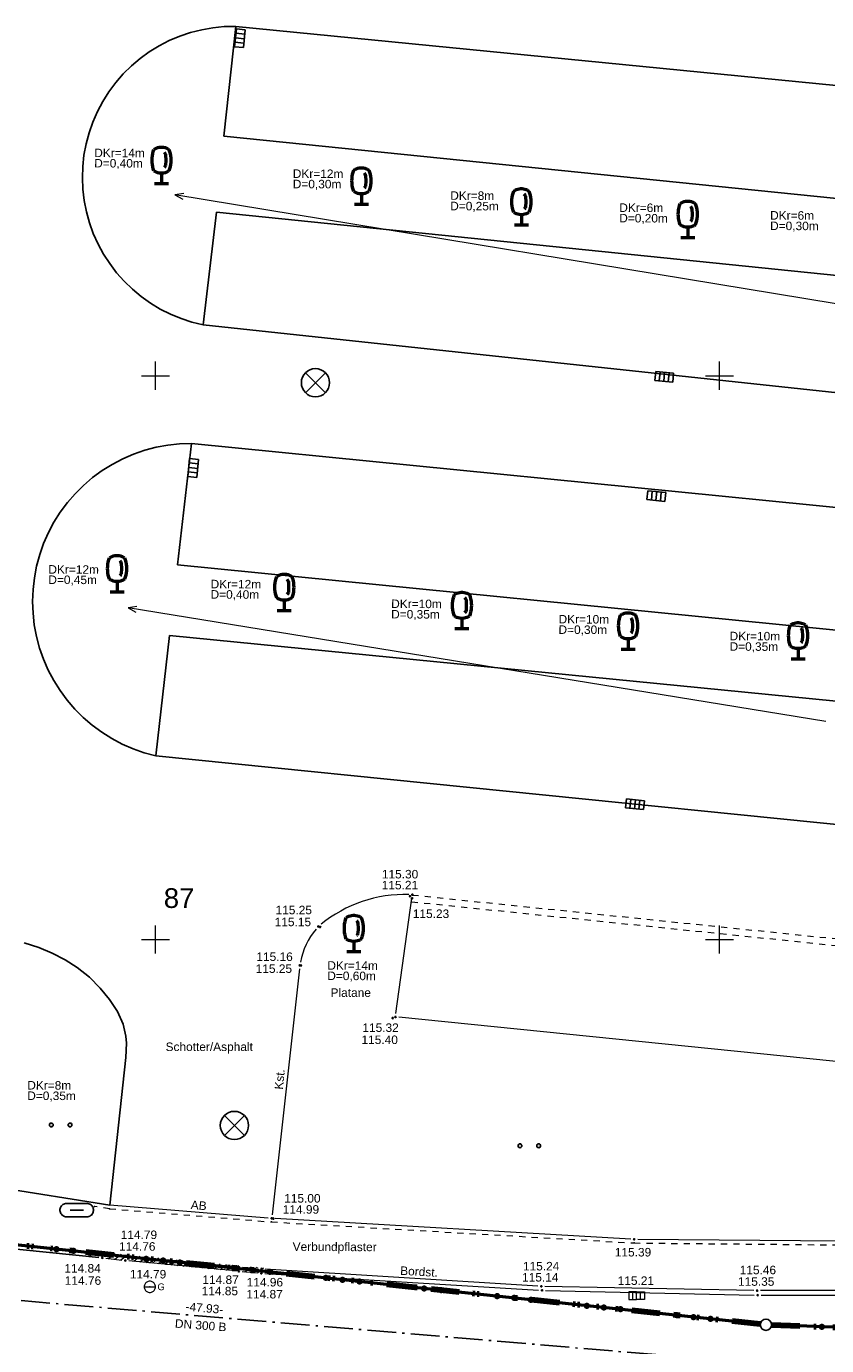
# Model space of a CAD drawing. Header units: metres. Extents: x 32377355 to 32378041, y 5707167 to 5708004.
# Tile 24 of 80: x 32377519 to 32377555, y 5707482 to 5707540. Entities that reach past the tile are written whole.
import ezdxf

# ---------------------------------------------------------------- set-up
doc = ezdxf.new("R2010")
doc.units = ezdxf.units.M
doc.header["$LTSCALE"] = 0.25
for name, pattern in [('LF1', [0]), ('LF1600.2012', [16, 5, -2.5, 0, -3, 0, -3, 0, -0.1, 0, -2.4]), ('LF2', [2.2, 1.1, -1.1]), ('LF55', [1.1, 0, 0, 0, -1.1]), ('LF8', [7.3, 5.1, -1.1, 0, -1.1])]:
    doc.linetypes.add(name, pattern=pattern)
doc.layers.get('0').update_dxf_attribs({"color": 1, "linetype": 'CONTINUOUS'})
for name, color, linetype, lineweight in [('Bauwerke_ Einrichtungen_ Siedlungsf.', 201, 'CONTINUOUS', 25), ('Bauwerke_ Einrichtungen_ Verkehr', 40, 'CONTINUOUS', 25), ('Besondere Vegetationsmerkmale', 91, 'CONTINUOUS', 25), ('Ebene 71', 71, 'CONTINUOUS', 0), ('Ebene 9084', 7, 'CONTINUOUS', 18), ('Ebene 9284', 68, 'CONTINUOUS', 0), ('Flurstücke_ Grenzpunkte', 51, 'CONTINUOUS', 25), ('Kanalnetz', 106, 'CONTINUOUS', 0), ('Neues Aufmaß Süd', 122, 'CONTINUOUS', 0), ('Parkplatz', 124, 'CONTINUOUS', 0), ('Text zu Ebene 9266', 50, 'CONTINUOUS', 0), ('TN_ Verkehr', 2, 'CONTINUOUS', 25)]:
    doc.layers.add(name, color=color, linetype=linetype, lineweight=lineweight)
doc.styles.add('Arial', font='Arial.ttf')
doc.styles.add('Hausnummer', font='Arial.ttf')
doc.styles.add('K 10 700 - Arial_ kursiv_ 10 pt_ Flurstücksnummer', font='Arial.ttf')
doc.styles.add('Schrift rechtsgenei', font='Arial.ttf')

# ---------------------------------------------------------------- blocks, each defined once
blk = doc.blocks.new('S130', base_point=(0.25, 0.25))
at = {"color": 0, "lineweight": -2}
blk.add_line((0.25, 0.25), (-0.25, -0.25), dxfattribs=at)
blk = doc.blocks.new('S163')
at = {"lineweight": -2}
blk.add_hatch(color=0, dxfattribs=at).paths.add_polyline_path([(0, 0.031635, -1), (0, -0.031635, -1)], flags=0)
at = {"color": 0, "lineweight": -2}
blk.add_circle((0, 0), 0.031635, dxfattribs=at)
blk = doc.blocks.new('S9', base_point=(0, -0.5))
at = {"color": 0, "lineweight": -2}
for p, q in [((-0.5, -0.5), (-0.5, 0)), ((-0.5, 0), (-0.25, 0)), ((-0.25, 0), (0, 0)), ((-0.25, 0), (-0.25, -0.5)), ((0.25, 0), (0, 0)), ((0, 0), (0, -0.5)), ((0.5, 0), (0.25, 0)), ((0.25, -0.5), (0.25, 0)), ((0.5, -0.5), (0.5, 0)), ((-0.25, -0.5), (-0.5, -0.5)), ((0, -0.5), (-0.25, -0.5)), ((0, -0.5), (0.25, -0.5)), ((0.25, -0.5), (0.5, -0.5))]:
    blk.add_line(p, q, dxfattribs=at)
blk = doc.blocks.new('S61', base_point=(-0.125, 0))
at = {"color": 0, "lineweight": -2}
for p, q in [((-0.322965, 0.028465), (-0.325, 0)), ((-0.325, 0), (0.075, 0)), ((-0.325, 0), (-0.322965, -0.028465)), ((-0.3169, 0.056345), (-0.322965, 0.028465)), ((-0.306925, 0.083085), (-0.3169, 0.056345)), ((-0.29325, 0.10813), (-0.306925, 0.083085)), ((-0.27615, 0.13097), (-0.29325, 0.10813)), ((-0.25597, 0.15115), (-0.27615, 0.13097)), ((-0.23313, 0.16825), (-0.25597, 0.15115)), ((-0.208085, 0.181925), (-0.23313, 0.16825)), ((-0.181345, 0.1919), (-0.208085, 0.181925)), ((-0.153465, 0.197965), (-0.181345, 0.1919)), ((-0.125, 0.2), (-0.153465, 0.197965)), ((-0.096535, 0.197965), (-0.125, 0.2)), ((-0.068655, 0.1919), (-0.096535, 0.197965)), ((-0.041915, 0.181925), (-0.068655, 0.1919)), ((-0.01687, 0.16825), (-0.041915, 0.181925)), ((0.00597, 0.15115), (-0.01687, 0.16825)), ((0.02615, 0.13097), (0.00597, 0.15115)), ((0.04325, 0.10813), (0.02615, 0.13097)), ((0.056925, 0.083085), (0.04325, 0.10813)), ((0.0669, 0.056345), (0.056925, 0.083085)), ((0.072965, 0.028465), (0.0669, 0.056345)), ((0.075, 0), (0.072965, 0.028465)), ((0.072965, -0.028465), (0.075, 0)), ((-0.322965, -0.028465), (-0.3169, -0.056345)), ((-0.3169, -0.056345), (-0.306925, -0.083085)), ((-0.306925, -0.083085), (-0.29325, -0.10813)), ((-0.29325, -0.10813), (-0.27615, -0.13097)), ((-0.27615, -0.13097), (-0.25597, -0.15115)), ((-0.25597, -0.15115), (-0.23313, -0.16825)), ((-0.23313, -0.16825), (-0.208085, -0.181925)), ((-0.208085, -0.181925), (-0.181345, -0.1919)), ((-0.181345, -0.1919), (-0.153465, -0.197965)), ((-0.153465, -0.197965), (-0.125, -0.2)), ((-0.125, -0.2), (-0.096535, -0.197965)), ((-0.096535, -0.197965), (-0.068655, -0.1919)), ((-0.068655, -0.1919), (-0.041915, -0.181925)), ((-0.041915, -0.181925), (-0.01687, -0.16825)), ((-0.01687, -0.16825), (0.00597, -0.15115)), ((0.00597, -0.15115), (0.02615, -0.13097)), ((0.02615, -0.13097), (0.04325, -0.10813)), ((0.04325, -0.10813), (0.056925, -0.083085)), ((0.056925, -0.083085), (0.0669, -0.056345)), ((0.0669, -0.056345), (0.072965, -0.028465))]:
    blk.add_line(p, q, dxfattribs=at)
blk.add_point((-0.125, 0), dxfattribs=at)
at = {"color": 0, "lineweight": -2, "insert": (0.144375, -0.12203), "char_height": 0.24, "attachment_point": 7, "line_spacing_factor": 0.69, "style": 'Arial'}
blk.add_mtext('G', dxfattribs=at)
blk = doc.blocks.new('Gras_ Grünanlage_ -fläche_ -land')
at = {"lineweight": -2}
h = blk.add_hatch(color=0, dxfattribs=at)
h.paths.add_polyline_path([(-0.415, 0.085, -1), (-0.415, -0.085, -1)], flags=0)
h.paths.add_polyline_path([(0.415, 0.085, -1), (0.415, -0.085, -1)], flags=0)
at = {"color": 0, "lineweight": -2}
for centre in [(-0.415, 0), (0.415, 0)]:
    blk.add_circle(centre, 0.085, dxfattribs=at)
blk = doc.blocks.new('Straßensinkkasten (NW)', base_point=(0, 0.25))
at = {"color": 0, "lineweight": -2}
for p, q in [((-0.5, 0.25), (0.5, 0.25)), ((-0.5, 0.25), (-0.5, -0.25)), ((-0.25, 0.25), (-0.25, -0.25)), ((0, -0.25), (0, 0.25)), ((0.25, 0.25), (0.25, -0.25)), ((0.5, 0.25), (0.5, -0.25)), ((-0.5, -0.25), (0.5, -0.25))]:
    blk.add_line(p, q, dxfattribs=at)
blk = doc.blocks.new('Laubbaum', base_point=(0, -0.5))
at = {"color": 0, "lineweight": -2}
for p, q in [((-0.23832, 0.32084), (-0.223465, 0.378775)), ((-0.223465, 0.378775), (-0.2045, 0.4355)), ((-0.2045, 0.4355), (-0.170865, 0.45636)), ((-0.170865, 0.45636), (-0.13513, 0.47336)), ((-0.13513, 0.47336), (-0.097725, 0.4863)), ((-0.097725, 0.4863), (-0.05912, 0.495015)), ((-0.05912, 0.495015), (-0.01979, 0.4994)), ((-0.01979, 0.4994), (0.01979, 0.4994)), ((0.01979, 0.4994), (0.05912, 0.495015)), ((0.05912, 0.495015), (0.097725, 0.4863)), ((0.097725, 0.4863), (0.13513, 0.47336)), ((0.13513, 0.47336), (0.170865, 0.45636)), ((0.170865, 0.45636), (0.2045, 0.4355)), ((0.2045, 0.4355), (0.223465, 0.378775)), ((0.223465, 0.378775), (0.23832, 0.32084)), ((-0.25755, 0.14275), (-0.255405, 0.20252)), ((-0.255405, 0.08298), (-0.25755, 0.14275)), ((-0.255405, 0.20252), (-0.248985, 0.261985)), ((-0.248985, 0.023515), (-0.255405, 0.08298)), ((-0.248985, 0.261985), (-0.23832, 0.32084)), ((-0.23832, -0.03534), (-0.248985, 0.023515)), ((0.072, 0.3585), (0.09129, 0.335215)), ((0.09129, 0.335215), (0.105485, 0.308515)), ((0.114, 0), (0.104515, -0.021505)), ((0.105485, 0.308515), (0.114, 0.2795)), ((0.114, 0.2795), (0.118245, 0.13975)), ((0.118245, 0.13975), (0.114, 0)), ((0.23832, 0.32084), (0.248985, 0.261985)), ((0.248985, 0.023515), (0.23832, -0.03534)), ((0.248985, 0.261985), (0.255405, 0.20252)), ((0.255405, 0.08298), (0.248985, 0.023515)), ((0.255405, 0.20252), (0.25755, 0.14275)), ((0.25755, 0.14275), (0.255405, 0.08298)), ((-0.223465, -0.093275), (-0.23832, -0.03534)), ((-0.2045, -0.15), (-0.223465, -0.093275)), ((-0.17082, -0.170725), (-0.2045, -0.15)), ((-0.135065, -0.187615), (-0.17082, -0.170725)), ((-0.097665, -0.200465), (-0.135065, -0.187615)), ((-0.05908, -0.20912), (-0.097665, -0.200465)), ((-0.019775, -0.213475), (-0.05908, -0.20912)), ((0.019775, -0.213475), (-0.019775, -0.213475)), ((0, -0.2205), (0, -0.5)), ((0.05908, -0.20912), (0.019775, -0.213475)), ((0.097665, -0.200465), (0.05908, -0.20912)), ((0.09082, -0.04061), (0.0735, -0.0565)), ((0.104515, -0.021505), (0.09082, -0.04061)), ((0.135065, -0.187615), (0.097665, -0.200465)), ((0.17082, -0.170725), (0.135065, -0.187615)), ((0.2045, -0.15), (0.17082, -0.170725)), ((0.223465, -0.093275), (0.2045, -0.15)), ((0.23832, -0.03534), (0.223465, -0.093275)), ((0.1905, -0.5), (-0.1905, -0.5))]:
    blk.add_line(p, q, dxfattribs=at)
blk = doc.blocks.new('Unterflurhydrant')
at = {"color": 0, "lineweight": -2}
for p, q in [((-0.47126, 0.01407), (-0.4671, 0.041905)), ((-0.47126, -0.01407), (-0.47126, 0.01407)), ((-0.4671, 0.041905), (-0.45888, 0.06882)), ((-0.45888, 0.06882), (-0.44677, 0.094225)), ((-0.44677, 0.094225), (-0.431045, 0.11756)), ((-0.431045, 0.11756), (-0.41204, 0.13832)), ((-0.41204, 0.13832), (-0.39018, 0.15604)), ((-0.39018, 0.15604), (-0.365945, 0.17034)), ((-0.365945, 0.17034), (-0.33986, 0.180905)), ((-0.33986, 0.180905), (-0.3125, 0.1875)), ((-0.3125, 0.1875), (0.3125, 0.1875)), ((-0.1875, 0), (0.1875, 0)), ((0.3125, 0.1875), (0.33986, 0.180905)), ((0.33986, 0.180905), (0.365945, 0.17034)), ((0.365945, 0.17034), (0.39018, 0.15604)), ((0.39018, 0.15604), (0.41204, 0.13832)), ((0.41204, 0.13832), (0.431045, 0.11756)), ((0.431045, 0.11756), (0.44677, 0.094225)), ((0.44677, 0.094225), (0.45888, 0.06882)), ((0.45888, 0.06882), (0.4671, 0.041905)), ((0.4671, 0.041905), (0.47126, 0.01407)), ((0.47126, 0.01407), (0.47126, -0.01407)), ((-0.4671, -0.041905), (-0.47126, -0.01407)), ((-0.45888, -0.06882), (-0.4671, -0.041905)), ((-0.44677, -0.094225), (-0.45888, -0.06882)), ((-0.431045, -0.11756), (-0.44677, -0.094225)), ((-0.41204, -0.13832), (-0.431045, -0.11756)), ((-0.39018, -0.15604), (-0.41204, -0.13832)), ((-0.365945, -0.17034), (-0.39018, -0.15604)), ((-0.33986, -0.180905), (-0.365945, -0.17034)), ((-0.3125, -0.1875), (-0.33986, -0.180905)), ((-0.3125, -0.1875), (0.3125, -0.1875)), ((0.33986, -0.180905), (0.3125, -0.1875)), ((0.365945, -0.17034), (0.33986, -0.180905)), ((0.39018, -0.15604), (0.365945, -0.17034)), ((0.41204, -0.13832), (0.39018, -0.15604)), ((0.431045, -0.11756), (0.41204, -0.13832)), ((0.44677, -0.094225), (0.431045, -0.11756)), ((0.45888, -0.06882), (0.44677, -0.094225)), ((0.4671, -0.041905), (0.45888, -0.06882)), ((0.47126, -0.01407), (0.4671, -0.041905))]:
    blk.add_line(p, q, dxfattribs=at)
blk = doc.blocks.new('Einsteigeschacht')
at = {"color": 0, "lineweight": -2}
for p, q in [((-0.353585, 0.353585), (0.353585, -0.353585)), ((0.353585, 0.353585), (-0.353585, -0.353585))]:
    blk.add_line(p, q, dxfattribs=at)
blk.add_circle((0, 0), 0.5, dxfattribs=at)
blk = doc.blocks.new('Grenzpunkt mit Abmarkung')
at = {"color": 0, "lineweight": -2}
blk.add_circle((0, 0), 0.5, dxfattribs=at)

msp = doc.modelspace()

# ---------------------------------------------------------------- linework, layer by layer
at = {"layer": 'Bauwerke_ Einrichtungen_ Verkehr', "color": 37, "linetype": 'Continuous', "lineweight": 25, "true_color": 0x805c3b}
for p, q in [((32377527.544723, 5707540.428002), (32377527.045722, 5707540.340002)), ((32377528.048723, 5707540.477002), (32377527.544723, 5707540.428002)), ((32377528.554722, 5707540.488002), (32377528.048723, 5707540.477002)), ((32377589.938723, 5707534.455002), (32377528.554722, 5707540.488002)), ((32377525.606723, 5707539.857002), (32377525.156723, 5707539.624002)), ((32377526.073723, 5707540.054003), (32377525.606723, 5707539.857002)), ((32377526.553723, 5707540.216002), (32377526.073723, 5707540.054003)), ((32377527.045722, 5707540.340002), (32377526.553723, 5707540.216002)), ((32377524.724723, 5707539.359002), (32377524.314723, 5707539.061002)), ((32377525.156723, 5707539.624002), (32377524.724723, 5707539.359002)), ((32377523.928723, 5707538.733002), (32377523.567722, 5707538.377002)), ((32377524.314723, 5707539.061002), (32377523.928723, 5707538.733002)), ((32377523.567722, 5707538.377002), (32377523.235723, 5707537.995002)), ((32377522.932723, 5707537.588003), (32377522.661722, 5707537.160002)), ((32377523.235723, 5707537.995002), (32377522.932723, 5707537.588003)), ((32377522.661722, 5707537.160002), (32377522.423723, 5707536.712002)), ((32377522.423723, 5707536.712002), (32377522.220723, 5707536.248003)), ((32377522.053723, 5707535.769002), (32377521.922722, 5707535.280002)), ((32377522.220723, 5707536.248003), (32377522.053723, 5707535.769002)), ((32377521.922722, 5707535.280002), (32377521.829723, 5707534.782003)), ((32377521.829723, 5707534.782003), (32377521.774723, 5707534.278002)), ((32377521.774723, 5707534.278002), (32377521.757723, 5707533.772002)), ((32377521.757723, 5707533.772002), (32377521.779723, 5707533.266002)), ((32377521.779723, 5707533.266002), (32377521.839722, 5707532.763002)), ((32377521.839722, 5707532.763002), (32377521.936723, 5707532.265003)), ((32377521.936723, 5707532.265003), (32377522.072723, 5707531.777002)), ((32377522.072723, 5707531.777002), (32377522.243723, 5707531.300002)), ((32377522.243723, 5707531.300002), (32377522.451723, 5707530.838003)), ((32377522.451723, 5707530.838003), (32377522.693723, 5707530.392002)), ((32377522.693723, 5707530.392002), (32377522.968722, 5707529.967002)), ((32377522.968722, 5707529.967002), (32377523.274723, 5707529.563002)), ((32377523.274723, 5707529.563002), (32377523.610723, 5707529.183002)), ((32377523.610723, 5707529.183002), (32377523.974723, 5707528.831002)), ((32377523.974723, 5707528.831002), (32377524.363722, 5707528.506002)), ((32377524.363722, 5707528.506002), (32377524.776723, 5707528.213003)), ((32377524.776723, 5707528.213003), (32377525.210723, 5707527.951003)), ((32377525.210723, 5707527.951003), (32377525.663723, 5707527.723002)), ((32377525.663723, 5707527.723002), (32377526.131723, 5707527.530002)), ((32377526.131723, 5707527.530002), (32377526.613722, 5707527.373003)), ((32377526.613722, 5707527.373003), (32377527.105723, 5707527.252002)), ((32377527.105723, 5707527.252002), (32377588.674723, 5707520.658002)), ((32377524.523722, 5707521.690003), (32377524.026723, 5707521.518002)), ((32377525.031723, 5707521.823002), (32377524.523722, 5707521.690003)), ((32377525.547722, 5707521.919002), (32377525.031723, 5707521.823002)), ((32377526.069722, 5707521.975003), (32377525.547722, 5707521.919002)), ((32377526.594723, 5707521.993002), (32377526.069722, 5707521.975003)), ((32377588.201723, 5707515.879002), (32377526.594723, 5707521.993002)), ((32377523.544723, 5707521.310003), (32377523.078722, 5707521.066003)), ((32377524.026723, 5707521.518002), (32377523.544723, 5707521.310003)), ((32377522.633723, 5707520.788003), (32377522.209723, 5707520.478002)), ((32377523.078722, 5707521.066003), (32377522.633723, 5707520.788003)), ((32377521.810723, 5707520.136002), (32377521.437723, 5707519.766002)), ((32377522.209723, 5707520.478002), (32377521.810723, 5707520.136002)), ((32377521.093722, 5707519.369002), (32377520.780723, 5707518.947003)), ((32377521.437723, 5707519.766002), (32377521.093722, 5707519.369002)), ((32377520.780723, 5707518.947003), (32377520.499722, 5707518.503003)), ((32377520.499722, 5707518.503003), (32377520.253723, 5707518.039002)), ((32377520.253723, 5707518.039002), (32377520.041723, 5707517.558002)), ((32377519.867723, 5707517.063002), (32377519.730723, 5707516.556002)), ((32377520.041723, 5707517.558002), (32377519.867723, 5707517.063002)), ((32377519.730723, 5707516.556002), (32377519.631723, 5707516.040002)), ((32377519.631723, 5707516.040002), (32377519.571723, 5707515.518002)), ((32377519.571723, 5707515.518002), (32377519.551723, 5707514.993002)), ((32377519.551723, 5707514.993002), (32377519.570723, 5707514.469003)), ((32377519.570723, 5707514.469003), (32377519.628723, 5707513.947003)), ((32377519.628723, 5707513.947003), (32377519.725722, 5707513.431002)), ((32377519.725722, 5707513.431002), (32377519.860723, 5707512.923003)), ((32377519.860723, 5707512.923003), (32377520.033723, 5707512.427002)), ((32377520.033723, 5707512.427002), (32377520.243723, 5707511.945002)), ((32377520.243723, 5707511.945002), (32377520.488722, 5707511.481003)), ((32377520.488722, 5707511.481003), (32377520.768723, 5707511.036002)), ((32377520.768723, 5707511.036002), (32377521.080722, 5707510.613002)), ((32377521.080722, 5707510.613002), (32377521.422722, 5707510.215002)), ((32377521.422722, 5707510.215002), (32377521.794723, 5707509.843003)), ((32377521.794723, 5707509.843003), (32377522.192722, 5707509.501002)), ((32377522.192722, 5707509.501002), (32377522.615722, 5707509.189002)), ((32377522.615722, 5707509.189002), (32377523.060723, 5707508.910002)), ((32377523.060723, 5707508.910002), (32377523.524723, 5707508.665002)), ((32377523.524723, 5707508.665002), (32377524.006723, 5707508.455002)), ((32377524.006723, 5707508.455002), (32377524.502723, 5707508.282003)), ((32377524.502723, 5707508.282003), (32377525.009723, 5707508.146002)), ((32377525.009723, 5707508.146002), (32377586.914723, 5707501.887002)), ((32377519.176723, 5707499.847002), (32377519.825723, 5707499.637002)), ((32377519.825723, 5707499.637002), (32377520.424723, 5707499.394002)), ((32377520.424723, 5707499.394002), (32377520.999722, 5707499.099003)), ((32377520.999722, 5707499.099003), (32377521.527723, 5707498.763002)), ((32377521.527723, 5707498.763002), (32377522.075723, 5707498.324002)), ((32377522.075723, 5707498.324002), (32377522.553723, 5707497.845002)), ((32377522.553723, 5707497.845002), (32377522.965723, 5707497.334002)), ((32377522.965723, 5707497.334002), (32377523.313723, 5707496.798003)), ((32377523.313723, 5707496.798003), (32377523.563723, 5707496.242003)), ((32377523.563723, 5707496.242003), (32377523.688723, 5707495.708003)), ((32377523.709723, 5707495.397002), (32377523.682723, 5707494.767002)), ((32377523.688723, 5707495.708003), (32377523.709723, 5707495.397002)), ((32377523.682723, 5707494.767002), (32377522.975722, 5707488.218003)), ((32377522.975722, 5707488.218003), (32377517.354722, 5707489.119002))]:
    msp.add_line(p, q, dxfattribs=at)
at = {"layer": 'Bauwerke_ Einrichtungen_ Verkehr', "color": 253, "linetype": 'Continuous', "lineweight": 25, "true_color": 0xb2b2b2}
for p, q in [((32377528.554722, 5707540.488002), (32377528.025722, 5707535.620002)), ((32377589.938723, 5707534.455002), (32377528.554722, 5707540.488002)), ((32377528.025722, 5707535.620002), (32377589.409722, 5707529.375002)), ((32377527.706723, 5707532.253003), (32377527.105723, 5707527.252002)), ((32377589.099723, 5707525.976002), (32377527.706723, 5707532.253003)), ((32377527.105723, 5707527.252002), (32377588.674723, 5707520.658002)), ((32377526.594723, 5707521.993002), (32377525.978723, 5707516.615002)), ((32377588.201723, 5707515.879002), (32377526.594723, 5707521.993002)), ((32377525.978723, 5707516.615002), (32377587.664723, 5707510.476002)), ((32377525.619723, 5707513.482002), (32377525.009723, 5707508.146002)), ((32377587.406723, 5707507.385002), (32377525.619723, 5707513.482002)), ((32377525.009723, 5707508.146002), (32377586.914723, 5707501.887002)), ((32377522.493955, 5707485.896622), (32377485.452723, 5707489.684003))]:
    msp.add_line(p, q, dxfattribs=at)
at = {"layer": 'Ebene 71', "color": 7, "linetype": 'Continuous', "lineweight": 9}
for p, q in [((32377524.999722, 5707524.372003), (32377524.999722, 5707525.622003)), ((32377549.999722, 5707524.372003), (32377549.999722, 5707525.622003)), ((32377524.374722, 5707524.997003), (32377525.624722, 5707524.997003)), ((32377549.374722, 5707524.997003), (32377550.624722, 5707524.997003)), ((32377524.999722, 5707499.372003), (32377524.999722, 5707500.622003)), ((32377549.999722, 5707499.372003), (32377549.999722, 5707500.622003)), ((32377524.374722, 5707499.997003), (32377525.624722, 5707499.997003)), ((32377549.374722, 5707499.997003), (32377550.624722, 5707499.997003))]:
    msp.add_line(p, q, dxfattribs=at)
at = {"layer": 'Flurstücke_ Grenzpunkte', "color": 233, "linetype": 'LF1600.2012', "lineweight": 158, "true_color": 0xdb70a1}
for p, q in [((32377536.499722, 5707484.571003), (32377504.133313, 5707488.022493)), ((32377551.80413, 5707482.939502), (32377536.499722, 5707484.571003)), ((32377552.30257, 5707482.90434), (32377558.407873, 5707482.692665))]:
    msp.add_line(p, q, dxfattribs=at)
at = {"layer": 'Flurstücke_ Grenzpunkte', "color": 7, "linetype": 'Continuous', "lineweight": 50}
for p, q in [((32377536.499722, 5707484.571003), (32377504.133313, 5707488.022493)), ((32377551.80413, 5707482.939502), (32377536.499722, 5707484.571003)), ((32377558.407873, 5707482.692665), (32377552.30257, 5707482.90434))]:
    msp.add_line(p, q, dxfattribs=at)
at = {"layer": 'Flurstücke_ Grenzpunkte', "color": 233, "lineweight": 158, "true_color": 0xdb70a1}
for p in [(32377520.614785, 5707486.26494), (32377521.360558, 5707486.185413), (32377522.106328, 5707486.105885), (32377524.592235, 5707485.840792), (32377525.338005, 5707485.761265), (32377526.083778, 5707485.681738), (32377528.569683, 5707485.416645), (32377529.315455, 5707485.337117), (32377530.061225, 5707485.25759), (32377532.547132, 5707484.992498), (32377533.292902, 5707484.91297), (32377534.038675, 5707484.833442), (32377536.9135, 5707484.526892), (32377537.659275, 5707484.44739), (32377540.14519, 5707484.182382), (32377540.890965, 5707484.10288), (32377541.63674, 5707484.02338), (32377544.122653, 5707483.758372), (32377544.868428, 5707483.67887), (32377545.614202, 5707483.599368), (32377548.100118, 5707483.334362), (32377548.845893, 5707483.25486), (32377549.591665, 5707483.175358), (32377554.526235, 5707482.827243)]:
    msp.add_point(p, dxfattribs=at)
at = {"layer": 'Kanalnetz', "color": 202, "linetype": 'LF8', "lineweight": 25, "true_color": 0xab00cc}
msp.add_line((32377551.006723, 5707481.262002, 115.409), (32377503.259723, 5707485.327003), dxfattribs=at)
at = {"layer": 'Parkplatz', "color": 7, "linetype": 'LF1', "lineweight": 18}
for p, q in [((32377535.656762, 5707496.717115, 115.312), (32377536.36468, 5707501.834887, 115.211)), ((32377531.378738, 5707498.695383, 115.156), (32377530.164708, 5707487.786623, 114.996)), ((32377583.23794, 5707491.746467, 116.355), (32377535.788502, 5707496.549537, 115.318)), ((32377529.994665, 5707487.646465), (32377522.975722, 5707488.218003)), ((32377546.063418, 5707486.708913, 115.388), (32377530.301025, 5707487.62509, 114.998)), ((32377555.385165, 5707486.614435, 115.604), (32377546.370278, 5707486.698567, 115.396)), ((32377523.532065, 5707485.983667, 114.799), (32377522.802377, 5707486.063335, 114.834)), ((32377522.799268, 5707485.86337, 114.764), (32377523.514308, 5707485.780728, 114.764)), ((32377528.53885, 5707485.299547, 114.844), (32377523.819727, 5707485.748553, 114.766)), ((32377528.547922, 5707485.480295, 114.866), (32377523.83752, 5707485.95171, 114.794)), ((32377529.552345, 5707485.40382, 114.945), (32377528.85389, 5707485.453998, 114.882)), ((32377528.844682, 5707485.271422, 114.85), (32377529.536892, 5707485.209967, 114.865)), ((32377529.843135, 5707485.187095, 114.872), (32377541.97844, 5707484.451295, 115.139)), ((32377541.948458, 5707484.62857, 115.239), (32377529.858778, 5707485.383248, 114.963)), ((32377551.51419, 5707484.433035, 115.461), (32377542.255255, 5707484.615968, 115.247)), ((32377542.285245, 5707484.438563, 115.145), (32377551.533197, 5707484.23144, 115.351)), ((32377560.07916, 5707484.42411, 115.632), (32377551.821285, 5707484.429895, 115.468)), ((32377551.840282, 5707484.228163, 115.358), (32377560.07616, 5707484.23684, 115.57))]:
    msp.add_line(p, q, dxfattribs=at)
at = {"layer": 'Parkplatz', "color": 7, "linetype": 'LF2', "lineweight": 18}
for p, q in [((32377536.386103, 5707501.970177), (32377583.910103, 5707497.070178)), ((32377536.35534, 5707501.671825), (32377583.87934, 5707496.771825)), ((32377522.962738, 5707488.058562), (32377522.296885, 5707488.160558)), ((32377522.962738, 5707488.058562), (32377530.136588, 5707487.474412)), ((32377530.136588, 5707487.474412), (32377546.21133, 5707486.54008)), ((32377546.21133, 5707486.54008), (32377555.53804, 5707486.453035))]:
    msp.add_line(p, q, dxfattribs=at)
at = {"layer": 'Parkplatz', "color": 7, "linetype": 'LF55', "lineweight": 18}
for p, q in [((32377522.799268, 5707485.86337, 114.764), (32377523.514308, 5707485.780728, 114.764)), ((32377528.53885, 5707485.299547, 114.844), (32377523.819727, 5707485.748553, 114.766)), ((32377528.844682, 5707485.271422, 114.85), (32377529.536892, 5707485.209967, 114.865))]:
    msp.add_line(p, q, dxfattribs=at)
at = {"layer": 'Parkplatz', "color": 7, "linetype": 'Continuous', "lineweight": 18}
for points in [[(32377526.250175, 5707533.076602), (32377525.859845, 5707533.014217), (32377526.20954, 5707532.829927)], [(32377556.514875, 5707527.96431), (32377525.859845, 5707533.014217)], [(32377524.171718, 5707514.762818), (32377523.781498, 5707514.699745), (32377524.131515, 5707514.51607)], [(32377554.710997, 5707509.660602), (32377523.781498, 5707514.699745)]]:
    msp.add_lwpolyline(points, dxfattribs=at)
at = {"layer": 'Parkplatz', "color": 7, "linetype": 'LF1', "lineweight": 18}
for centre, radius, start, end in [((32377536.07346, 5707496.054778, 115.18), 5.940436, 88.46799121, 129.00278521), ((32377534.547943, 5707498.405602, 115.154), 3.183114, 139.84995036, 169.24662436)]:
    msp.add_arc(centre, radius, start, end, dxfattribs=at)
at = {"layer": 'Parkplatz', "color": 7, "lineweight": 18}
for p in [(32377522.296885, 5707488.160558), (32377522.962738, 5707488.058562), (32377530.136588, 5707487.474412), (32377546.21133, 5707486.54008)]:
    msp.add_point(p, dxfattribs=at)
at = {"layer": 'TN_ Verkehr', "color": 253, "linetype": 'Continuous', "lineweight": 25, "true_color": 0xb2b2b2}
msp.add_line((32377504.133358, 5707488.022912), (32377522.496998, 5707486.096027), dxfattribs=at)

# ---------------------------------------------------------------- block references
at = {"layer": 'Bauwerke_ Einrichtungen_ Siedlungsf.', "color": 7, "lineweight": 25, "xscale": 0.8, "yscale": 0.8, "zscale": 0.8}
for p, rotation in [((32377528.538723, 5707539.986003), 83.799), ((32377547.526723, 5707524.751002), 174.34), ((32377526.472723, 5707520.930003), 84.198), ((32377547.178723, 5707519.462002), 174.34), ((32377546.228723, 5707505.795002), 174.375)]:
    msp.add_blockref('Straßensinkkasten (NW)', p, dxfattribs=dict(at, rotation=rotation))
at = {"layer": 'Bauwerke_ Einrichtungen_ Siedlungsf.', "color": 7, "lineweight": 25}
for name, p, xscale, yscale, zscale in [('Einsteigeschacht', (32377532.089722, 5707524.688002), 1.25, 1.25, 1.25), ('Einsteigeschacht', (32377528.494723, 5707491.752002), 1.25, 1.25, 1.25), ('Unterflurhydrant', (32377521.507723, 5707487.999002), 1.575, 1.575, 1.575)]:
    msp.add_blockref(name, p, dxfattribs=dict(at, xscale=xscale, yscale=yscale, zscale=zscale))
at = {"layer": 'Besondere Vegetationsmerkmale', "color": 116, "lineweight": 50, "true_color": 0x008230, "xscale": 1.625, "yscale": 1.625, "zscale": 1.625}
for p in [(32377525.263723, 5707533.511002), (32377534.123723, 5707532.596002), (32377541.214722, 5707531.668003), (32377548.589722, 5707531.116003), (32377523.295722, 5707515.403002), (32377530.706723, 5707514.575002), (32377538.579723, 5707513.769002), (32377545.944722, 5707512.863002), (32377553.478723, 5707512.429003)]:
    msp.add_blockref('Laubbaum', p, dxfattribs=at)
at = {"layer": 'Ebene 9084', "color": 116, "lineweight": 50, "true_color": 0x008230, "xscale": 1.625, "yscale": 1.625, "zscale": 1.625}
msp.add_blockref('Laubbaum', (32377533.787723, 5707499.450002, 115.651), dxfattribs=at)
at = {"layer": 'Ebene 9084', "color": 116, "lineweight": 25, "true_color": 0x008230}
for p in [(32377520.795695, 5707491.775362), (32377541.567437, 5707490.852175)]:
    msp.add_blockref('Gras_ Grünanlage_ -fläche_ -land', p, dxfattribs=at)
at = {"layer": 'Flurstücke_ Grenzpunkte', "color": 7, "lineweight": 25, "xscale": 0.5, "yscale": 0.5, "zscale": 0.5}
msp.add_blockref('Grenzpunkt mit Abmarkung', (32377552.052723, 5707482.913003), dxfattribs=at)
at = {"layer": 'Parkplatz', "color": 7, "lineweight": 25, "xscale": 0.88, "yscale": 0.88, "zscale": 0.88}
for p in [(32377536.279723, 5707501.918003, 115.305), (32377536.370723, 5707501.821003, 115.231), (32377536.385722, 5707501.987002, 115.208), (32377532.216722, 5707500.573002, 115.151), (32377532.294723, 5707500.552002, 115.251), (32377531.395723, 5707498.848002, 115.158), (32377531.456723, 5707498.845002, 115.251), (32377535.509723, 5707496.514003, 115.397), (32377535.635722, 5707496.565003, 115.315), (32377530.147723, 5707487.634003, 114.994), (32377530.222723, 5707487.623003, 115.005), (32377546.216722, 5707486.700002, 115.392), (32377522.649723, 5707486.080002, 114.841), (32377523.684723, 5707485.967002, 114.792), (32377522.646722, 5707485.881002, 114.764), (32377523.666855, 5707485.763097, 114.764), (32377528.700723, 5707485.465002, 114.868), (32377529.705513, 5707485.392815, 114.959), (32377528.691723, 5707485.285002, 114.846), (32377529.689853, 5707485.196387, 114.869), (32377542.101723, 5707484.619002, 115.243), (32377542.131723, 5707484.442002, 115.142), (32377551.667723, 5707484.430003, 115.465), (32377551.686723, 5707484.228002, 115.354)]:
    msp.add_blockref('S163', p, dxfattribs=at)
at = {"layer": 'Parkplatz', "color": 7, "lineweight": 18}
for name, p, xscale, yscale, zscale, rotation in [('S130', (32377522.919902, 5707485.849427, 114.764), 0.5, 0.5, 0.5, 173.407), ('S130', (32377522.919902, 5707485.849427, 114.764), 0.5, 0.5, 0.5, 173.407), ('S130', (32377523.193085, 5707485.817855, 114.764), 0.5, 0.5, 0.5, 173.407), ('S130', (32377523.193085, 5707485.817855, 114.764), 0.5, 0.5, 0.5, 173.407), ('S130', (32377523.466265, 5707485.78628, 114.764), 0.5, 0.5, 0.5, 173.407), ('S130', (32377523.466265, 5707485.78628, 114.764), 0.5, 0.5, 0.5, 173.407), ('S130', (32377524.03774, 5707485.727807, 114.77), 0.5, 0.5, 0.5, 174.565), ('S130', (32377524.03774, 5707485.727807, 114.77), 0.5, 0.5, 0.5, 174.565), ('S130', (32377524.311503, 5707485.70176, 114.775), 0.5, 0.5, 0.5, 174.565), ('S130', (32377524.311503, 5707485.70176, 114.775), 0.5, 0.5, 0.5, 174.565), ('S130', (32377524.585267, 5707485.675712, 114.779), 0.5, 0.5, 0.5, 174.565), ('S130', (32377524.585267, 5707485.675712, 114.779), 0.5, 0.5, 0.5, 174.565), ('S130', (32377524.85903, 5707485.649665, 114.783), 0.5, 0.5, 0.5, 174.565), ('S130', (32377524.85903, 5707485.649665, 114.783), 0.5, 0.5, 0.5, 174.565), ('S130', (32377525.132795, 5707485.623618, 114.788), 0.5, 0.5, 0.5, 174.565), ('S130', (32377525.132795, 5707485.623618, 114.788), 0.5, 0.5, 0.5, 174.565), ('S130', (32377525.406558, 5707485.59757, 114.792), 0.5, 0.5, 0.5, 174.565), ('S130', (32377525.406558, 5707485.59757, 114.792), 0.5, 0.5, 0.5, 174.565), ('S130', (32377525.680323, 5707485.571525, 114.797), 0.5, 0.5, 0.5, 174.565), ('S130', (32377525.680323, 5707485.571525, 114.797), 0.5, 0.5, 0.5, 174.565), ('S130', (32377525.954085, 5707485.545478, 114.801), 0.5, 0.5, 0.5, 174.565), ('S130', (32377525.954085, 5707485.545478, 114.801), 0.5, 0.5, 0.5, 174.565), ('S130', (32377526.227848, 5707485.51943, 114.806), 0.5, 0.5, 0.5, 174.565), ('S130', (32377526.227848, 5707485.51943, 114.806), 0.5, 0.5, 0.5, 174.565), ('S130', (32377526.501612, 5707485.493382, 114.81), 0.5, 0.5, 0.5, 174.565), ('S130', (32377526.501612, 5707485.493382, 114.81), 0.5, 0.5, 0.5, 174.565), ('S130', (32377526.775375, 5707485.467335, 114.815), 0.5, 0.5, 0.5, 174.565), ('S130', (32377526.775375, 5707485.467335, 114.815), 0.5, 0.5, 0.5, 174.565), ('S130', (32377527.04914, 5707485.441287, 114.819), 0.5, 0.5, 0.5, 174.565), ('S130', (32377527.04914, 5707485.441287, 114.819), 0.5, 0.5, 0.5, 174.565), ('S130', (32377527.322903, 5707485.41524, 114.824), 0.5, 0.5, 0.5, 174.565), ('S130', (32377527.322903, 5707485.41524, 114.824), 0.5, 0.5, 0.5, 174.565), ('S130', (32377527.596668, 5707485.389193, 114.828), 0.5, 0.5, 0.5, 174.565), ('S130', (32377527.596668, 5707485.389193, 114.828), 0.5, 0.5, 0.5, 174.565), ('S130', (32377527.87043, 5707485.363145, 114.833), 0.5, 0.5, 0.5, 174.565), ('S130', (32377527.87043, 5707485.363145, 114.833), 0.5, 0.5, 0.5, 174.565), ('S130', (32377528.144195, 5707485.337097, 114.837), 0.5, 0.5, 0.5, 174.565), ('S130', (32377528.144195, 5707485.337097, 114.837), 0.5, 0.5, 0.5, 174.565), ('S130', (32377528.417957, 5707485.31105, 114.842), 0.5, 0.5, 0.5, 174.565), ('S130', (32377528.417957, 5707485.31105, 114.842), 0.5, 0.5, 0.5, 174.565), ('S130', (32377528.965645, 5707485.260682, 114.852), 0.5, 0.5, 0.5, 174.927), ('S130', (32377528.965645, 5707485.260682, 114.852), 0.5, 0.5, 0.5, 174.927), ('S130', (32377529.239567, 5707485.236365, 114.859), 0.5, 0.5, 0.5, 174.927), ('S130', (32377529.239567, 5707485.236365, 114.859), 0.5, 0.5, 0.5, 174.927), ('S130', (32377529.51349, 5707485.212045, 114.865), 0.5, 0.5, 0.5, 174.927), ('S130', (32377529.51349, 5707485.212045, 114.865), 0.5, 0.5, 0.5, 174.927), ('S9', (32377546.322723, 5707484.378003, 115.214), 0.7, 0.7, 0.7, 180)]:
    msp.add_blockref(name, p, dxfattribs=dict(at, xscale=xscale, yscale=yscale, zscale=zscale, rotation=rotation))
at = {"layer": 'Parkplatz', "color": 7, "lineweight": 18, "xscale": 1.25, "yscale": 1.25, "zscale": 1.25}
msp.add_blockref('S61', (32377524.748723, 5707484.595002, 114.788), dxfattribs=at)

# ---------------------------------------------------------------- texts
at = {"layer": 'Ebene 9284', "color": 7, "lineweight": 18, "char_height": 0.3775, "attachment_point": 7, "line_spacing_factor": 0.69, "style": 'Schrift rechtsgenei'}
for s, insert in [('115.30', (32377535.032135, 5707502.700415, 115.305)), ('115.21', (32377535.02656, 5707502.215767, 115.208)), ('115.25', (32377530.32083, 5707501.111252, 115.251)), ('115.23', (32377536.403965, 5707500.94539, 115.231)), ('115.15', (32377530.28075, 5707500.582117, 115.151)), ('115.16', (32377529.469873, 5707499.040598, 115.158)), ('115.25', (32377529.439038, 5707498.511462, 115.251)), ('115.32', (32377534.168118, 5707495.894475, 115.315)), ('115.40', (32377534.12981, 5707495.357258, 115.397)), ('114.99', (32377530.63884, 5707487.83455, 114.994)), ('115.00', (32377530.702548, 5707488.326562, 115.005)), ('114.79', (32377523.45676, 5707486.710668, 114.792)), ('114.76', (32377523.38496, 5707486.192115, 114.764)), ('115.39', (32377545.357243, 5707485.937482, 115.392)), ('114.84', (32377520.96149, 5707485.223137, 114.841)), ('114.79', (32377523.8619, 5707484.962345, 114.788)), ('115.24', (32377541.284945, 5707485.318347, 115.243)), ('115.46', (32377550.892243, 5707485.14811, 115.465)), ('114.76', (32377520.978155, 5707484.679817, 114.764)), ('114.87', (32377527.076917, 5707484.716528, 114.868)), ('114.96', (32377529.039852, 5707484.608197, 114.959)), ('115.14', (32377541.247123, 5707484.826687, 115.142)), ('115.21', (32377545.483022, 5707484.6754, 115.214)), ('115.35', (32377550.816598, 5707484.637532, 115.354)), ('114.85', (32377527.045005, 5707484.216648, 114.846)), ('114.87', (32377529.027888, 5707484.07513, 114.869))]:
    msp.add_mtext(s, dxfattribs=dict(at, insert=insert))
at = {"layer": 'Flurstücke_ Grenzpunkte', "color": 7, "lineweight": 35, "insert": (32377525.365472, 5707501.385002), "char_height": 0.875, "attachment_point": 7, "line_spacing_factor": 0.69, "style": 'K 10 700 - Arial_ kursiv_ 10 pt_ Flurstücksnummer'}
msp.add_mtext('87', dxfattribs=at)
at = {"layer": 'Neues Aufmaß Süd', "color": 7, "lineweight": 18, "char_height": 0.3775, "attachment_point": 7, "line_spacing_factor": 0.69, "style": 'Schrift rechtsgenei'}
for s, insert, rotation in [('Kst.', (32377530.65242, 5707493.328882), 84.66746384), ('Bordst.', (32377535.83595, 5707485.125485), 356.83118869)]:
    msp.add_mtext(s, dxfattribs=dict(at, insert=insert, rotation=rotation))
at = {"layer": 'Parkplatz', "color": 7, "lineweight": 18, "char_height": 0.3775, "attachment_point": 7, "line_spacing_factor": 0.69, "style": 'Schrift rechtsgenei'}
for s, insert, rotation in [('DKr=14m', (32377522.282823, 5707534.690685), 359.80215727), ('D=0,40m', (32377522.280997, 5707534.162187), 359.80215727), ('DKr=12m', (32377531.08367, 5707533.768837), 359.80215727), ('D=0,30m', (32377531.081845, 5707533.240342), 359.80215727), ('DKr=8m', (32377538.06253, 5707532.792772), 359.80215727), ('D=0,25m', (32377538.060705, 5707532.264275), 359.80215727), ('D=0,20m', (32377545.55239, 5707531.727405), 359.80215727), ('DKr=6m', (32377545.554215, 5707532.255902), 359.80215727), ('DKr=6m', (32377552.24026, 5707531.914282), 359.80215727), ('D=0,30m', (32377552.238435, 5707531.385785), 359.80215727), ('DKr=12m', (32377520.25056, 5707516.221133), 359.80215727), ('D=0,45m', (32377520.248735, 5707515.692635), 359.80215727), ('DKr=12m', (32377527.4409, 5707515.570422), 359.80215727), ('D=0,40m', (32377527.439078, 5707515.041927), 359.80215727), ('D=0,35m', (32377535.442807, 5707514.163463), 359.80215727), ('DKr=10m', (32377535.444633, 5707514.69196), 359.80215727), ('DKr=10m', (32377542.86272, 5707514.008715), 359.80215727), ('D=0,30m', (32377542.860898, 5707513.480217), 359.80215727), ('DKr=10m', (32377550.443805, 5707513.260365), 359.80215727), ('D=0,35m', (32377550.44198, 5707512.731867), 359.80215727), ('DKr=14m', (32377532.613965, 5707498.658232), 359.80215727), ('D=0,60m', (32377532.61214, 5707498.129735), 359.80215727), ('DKr=8m', (32377519.31504, 5707493.340832), 359.80215727), ('D=0,35m', (32377519.313215, 5707492.812335), 359.80215727), ('AB', (32377526.551093, 5707488.047192), 355.70975253), ('Verbundpflaster', (32377531.077433, 5707486.074585), 359.80215727)]:
    msp.add_mtext(s, dxfattribs=dict(at, insert=insert, rotation=rotation))
for s, insert in [('Platane', (32377532.758303, 5707497.447548)), ('Schotter/Asphalt', (32377525.446247, 5707494.938233))]:
    msp.add_mtext(s, dxfattribs=dict(at, insert=insert))
at = {"layer": 'Text zu Ebene 9266', "color": 7, "lineweight": 18, "char_height": 0.3775, "attachment_point": 7, "line_spacing_factor": 0.69, "style": 'Hausnummer'}
for s, insert, rotation in [('-47.93-', (32377526.31923, 5707483.53341), 355.13380568), ('DN 300 B', (32377525.847713, 5707482.784985), 355.69044794)]:
    msp.add_mtext(s, dxfattribs=dict(at, insert=insert, rotation=rotation))

doc.saveas('drawing.dxf')
